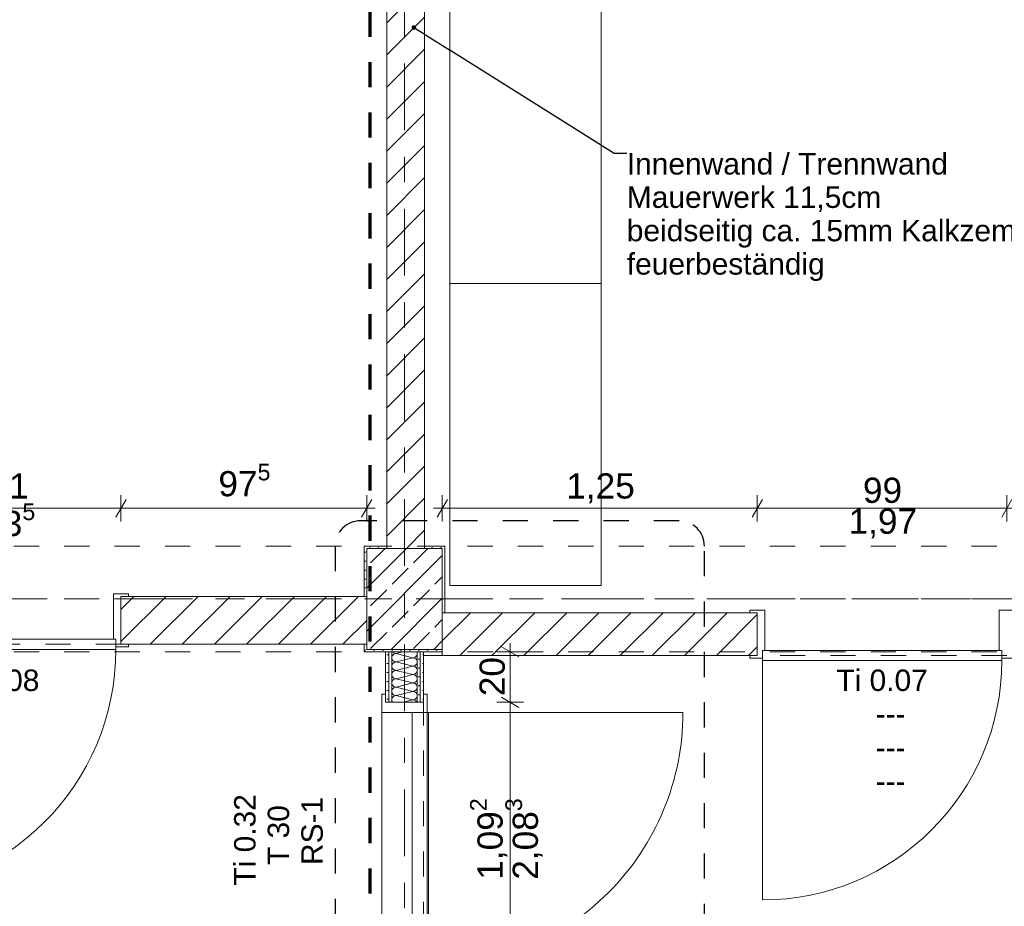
# Model space of a CAD drawing. Header units: metres. Extents: x -3.6 to 84.5, y -11 to 16.8.
# Tile 52 of 78: x 31.4 to 35.3, y 7.1 to 10.6. Entities that reach past the tile are written whole.
import ezdxf

# ---------------------------------------------------------------- set-up
doc = ezdxf.new("R2010")
doc.units = ezdxf.units.M
doc.header["$MEASUREMENT"] = 0
for name, pattern in [('Achse', [0.2, 0.1, -0.05, 0, -0.05]), ('Punktlinie eng', [0.0375, 0.0125, -0.025]), ('Strichlinie doppelt', [0.546806, 0.264583, -0.105833, 0.070556, -0.105833]), ('Strichlinie eng', [0.115, 0.075, -0.04]), ('Untersicht', [0.1, 0.075, -0.025]), ('Wipeout_Contour', [1, 0, -1])]:
    doc.linetypes.add(name, pattern=pattern)
for name, color, linetype in [('152 - Bemaßung_ Beschriftung.Ausbau', 7, 'Continuous'), ('208 - Marker.Detail', 7, 'Continuous'), ('301 - Elemente.Linie', 7, 'Continuous'), ('451 - Universal.Achsen Raster', 7, 'Continuous'), ('605 - Struktur.Wand Innen', 7, 'Continuous'), ('607 - Struktur.Stütze', 7, 'Continuous'), ('608 - Struktur.Träger', 7, 'Continuous'), ('650 - Abdeckung.Fußboden Aufbau', 7, 'Continuous'), ('701 - Einrichtung.Möbel', 7, 'Continuous'), ('Neubau_605 - Struktur.Wand Innen', 7, 'Continuous'), ('Neubau_606 - Struktur.Wand Innen Ausbau', 7, 'Continuous'), ('Neubau_653 - Abdeckung.TB Verkofferung', 7, 'Continuous')]:
    doc.layers.add(name, color=color, linetype=linetype)
doc.styles.add('ERSTELLTER_STIL_2', font='txt')
doc.dimstyles.new('ERSTELLTER_STIL__1', dxfattribs={"dimtxt": 0.1, "dimasz": 0.0532, "dimexe": 0.18, "dimexo": 0.0625, "dimgap": 0, "dimtad": 1, "dimtih": 1, "dimtoh": 1, "dimzin": 0, "dimdsep": 46, "dimtxsty": 'ERSTELLTER_STIL_2', "dimblk": 'ARROWHEAD_2', "dimblk1": 'ARROWHEAD_2', "dimblk2": 'ARROWHEAD_2', "dimcen": 0.09, "dimse1": 1, "dimse2": 1, "dimclrd": 7, "dimclre": 7, "dimclrt": 7, "dimazin": 0, "dimtfac": 1, "dimtdec": 4, "dimtmove": 0, "dimatfit": 3, "dimfxl": 1, "dimtolj": 1, "dimtzin": 0, "dimarcsym": 0})
doc.dimstyles.new('ERSTELLTER_STIL__3', dxfattribs={"dimtxt": 0.1, "dimasz": 0.0532, "dimexe": 0.18, "dimexo": 0.0625, "dimgap": 0, "dimtad": 1, "dimzin": 0, "dimdsep": 46, "dimtxsty": 'ERSTELLTER_STIL_2', "dimblk": 'ARROWHEAD_2', "dimblk1": 'ARROWHEAD_2', "dimblk2": 'ARROWHEAD_2', "dimcen": 0.09, "dimse1": 1, "dimse2": 1, "dimclrd": 7, "dimclre": 7, "dimclrt": 7, "dimazin": 0, "dimtfac": 1, "dimtdec": 4, "dimtmove": 0, "dimatfit": 3, "dimfxl": 1, "dimtolj": 1, "dimtzin": 0, "dimarcsym": 0})
doc.dimstyles.new('ERSTELLTER_STIL__6', dxfattribs={"dimtxt": 0.18, "dimasz": 0.03648, "dimexe": 0.18, "dimexo": 0.0625, "dimgap": 0, "dimtad": 0, "dimtih": 1, "dimtoh": 1, "dimdec": 4, "dimzin": 0, "dimdsep": 46, "dimcen": 0.09, "dimadec": 0, "dimazin": 0, "dimtfac": 1, "dimtdec": 4, "dimtmove": 0, "dimatfit": 3, "dimldrblk": 'ARROWHEAD_11', "dimfxl": 1, "dimtolj": 1, "dimtzin": 0, "dimarcsym": 0})
pattern_1 = [(45, (0, 0), (-0.0636396, 0.0636396), [])]
pattern_2 = [(45, (0, 0), (-0.01767767, 0.01767767), [0, -0.025])]

# ---------------------------------------------------------------- blocks, each defined once
blk = doc.blocks.new('*X6')
at = {"layer": 'Neubau_606 - Struktur.Wand Innen Ausbau', "color": 7, "linetype": 'Continuous', "lineweight": 5}
for p, q in [((32.8834, 8.09), (32.8849, 8.0882)), ((32.8849, 8.0882), (32.8874, 8.0861)), ((32.9233, 8.09), (32.8967, 8.0833)), ((32.9787, 8.0897), (32.9786, 8.09)), ((32.9797, 8.0866), (32.9787, 8.0897)), ((32.8803, 8.0699), (32.88, 8.0667)), ((32.88, 8.0667), (32.8803, 8.0634)), ((32.8813, 8.073), (32.8803, 8.0699)), ((32.8803, 8.0634), (32.8813, 8.0603)), ((32.8828, 8.0759), (32.8813, 8.073)), ((32.8813, 8.0603), (32.8828, 8.0574)), ((32.8849, 8.0785), (32.8828, 8.0759)), ((32.8828, 8.0574), (32.8849, 8.0549)), ((32.8874, 8.0805), (32.8849, 8.0785)), ((32.8849, 8.0549), (32.8874, 8.0528)), ((32.8874, 8.0861), (32.8903, 8.0846)), ((32.8903, 8.0821), (32.8874, 8.0805)), ((32.8874, 8.0528), (32.8903, 8.0513)), ((32.8903, 8.0487), (32.8874, 8.0472)), ((32.8903, 8.0846), (32.8934, 8.0837)), ((32.8934, 8.083), (32.8903, 8.0821)), ((32.8903, 8.0513), (32.8934, 8.0503)), ((32.8934, 8.0497), (32.8903, 8.0487)), ((32.8934, 8.0837), (32.8967, 8.0833)), ((32.8967, 8.0833), (32.8934, 8.083)), ((32.8934, 8.0503), (32.8967, 8.05)), ((32.8967, 8.05), (32.8934, 8.0497)), ((32.9633, 8.0667), (32.8967, 8.0833)), ((32.9633, 8.0667), (32.8967, 8.05)), ((32.9633, 8.0333), (32.8967, 8.05)), ((32.9633, 8.0667), (32.9666, 8.067)), ((32.9666, 8.0663), (32.9633, 8.0667)), ((32.9666, 8.067), (32.9697, 8.0679)), ((32.9697, 8.0654), (32.9666, 8.0663)), ((32.9697, 8.0679), (32.9726, 8.0695)), ((32.9726, 8.0639), (32.9697, 8.0654)), ((32.9726, 8.0695), (32.9751, 8.0715)), ((32.9751, 8.0618), (32.9726, 8.0639)), ((32.9751, 8.0715), (32.9772, 8.0741)), ((32.9772, 8.0593), (32.9751, 8.0618)), ((32.9772, 8.0741), (32.9787, 8.077)), ((32.9787, 8.0564), (32.9772, 8.0593)), ((32.9787, 8.077), (32.9797, 8.0801)), ((32.9797, 8.0533), (32.9787, 8.0564)), ((32.98, 8.0833), (32.9797, 8.0866)), ((32.9797, 8.0801), (32.98, 8.0833)), ((32.98, 8.05), (32.9797, 8.0533)), ((32.9797, 8.0467), (32.98, 8.05)), ((32.8803, 8.0366), (32.88, 8.0333)), ((32.88, 8.0333), (32.8803, 8.0301)), ((32.8813, 8.0397), (32.8803, 8.0366)), ((32.8803, 8.0301), (32.8813, 8.027)), ((32.8828, 8.0426), (32.8813, 8.0397)), ((32.8813, 8.027), (32.8828, 8.0241)), ((32.8828, 8.0093), (32.8813, 8.0064)), ((32.8849, 8.0451), (32.8828, 8.0426)), ((32.8828, 8.0241), (32.8849, 8.0215)), ((32.8849, 8.0118), (32.8828, 8.0093)), ((32.8874, 8.0472), (32.8849, 8.0451)), ((32.8849, 8.0215), (32.8874, 8.0195)), ((32.8874, 8.0139), (32.8849, 8.0118)), ((32.8874, 8.0195), (32.8903, 8.0179)), ((32.8903, 8.0154), (32.8874, 8.0139)), ((32.8903, 8.0179), (32.8934, 8.017)), ((32.8934, 8.0163), (32.8903, 8.0154)), ((32.8934, 8.017), (32.8967, 8.0167)), ((32.8967, 8.0167), (32.8934, 8.0163)), ((32.9633, 8.0333), (32.8967, 8.0167)), ((32.9633, 8), (32.8967, 8.0167)), ((32.9633, 8.0333), (32.9666, 8.0337)), ((32.9666, 8.033), (32.9633, 8.0333)), ((32.9666, 8.0337), (32.9697, 8.0346)), ((32.9697, 8.0321), (32.9666, 8.033)), ((32.9697, 8.0346), (32.9726, 8.0361)), ((32.9726, 8.0305), (32.9697, 8.0321)), ((32.9726, 8.0361), (32.9751, 8.0382)), ((32.9751, 8.0285), (32.9726, 8.0305)), ((32.9751, 8.0382), (32.9772, 8.0407)), ((32.9772, 8.0259), (32.9751, 8.0285)), ((32.9772, 8.0407), (32.9787, 8.0436)), ((32.9787, 8.023), (32.9772, 8.0259)), ((32.9772, 8.0074), (32.9787, 8.0103)), ((32.9787, 8.0436), (32.9797, 8.0467)), ((32.9797, 8.0199), (32.9787, 8.023)), ((32.9787, 8.0103), (32.9797, 8.0134)), ((32.98, 8.0167), (32.9797, 8.0199)), ((32.9797, 8.0134), (32.98, 8.0167)), ((32.8803, 8.0033), (32.88, 8)), ((32.88, 8), (32.8803, 7.9967)), ((32.8803, 7.9699), (32.88, 7.9667)), ((32.8813, 8.0064), (32.8803, 8.0033)), ((32.8803, 7.9967), (32.8813, 7.9936)), ((32.8813, 7.973), (32.8803, 7.9699)), ((32.8813, 7.9936), (32.8828, 7.9907)), ((32.8828, 7.9759), (32.8813, 7.973)), ((32.8828, 7.9907), (32.8849, 7.9882)), ((32.8849, 7.9785), (32.8828, 7.9759)), ((32.8849, 7.9882), (32.8874, 7.9861)), ((32.8874, 7.9805), (32.8849, 7.9785)), ((32.8874, 7.9861), (32.8903, 7.9846)), ((32.8903, 7.9821), (32.8874, 7.9805)), ((32.8903, 7.9846), (32.8934, 7.9837)), ((32.8934, 7.983), (32.8903, 7.9821)), ((32.8934, 7.9837), (32.8967, 7.9833)), ((32.8967, 7.9833), (32.8934, 7.983)), ((32.9633, 8), (32.8967, 7.9833)), ((32.9633, 7.9667), (32.8967, 7.9833)), ((32.9633, 8), (32.9666, 8.0003)), ((32.9666, 7.9997), (32.9633, 8)), ((32.9666, 8.0003), (32.9697, 8.0013)), ((32.9697, 7.9987), (32.9666, 7.9997)), ((32.9697, 8.0013), (32.9726, 8.0028)), ((32.9726, 7.9972), (32.9697, 7.9987)), ((32.9726, 8.0028), (32.9751, 8.0049)), ((32.9751, 7.9951), (32.9726, 7.9972)), ((32.9726, 7.9695), (32.9751, 7.9715)), ((32.9751, 8.0049), (32.9772, 8.0074)), ((32.9772, 7.9926), (32.9751, 7.9951)), ((32.9751, 7.9715), (32.9772, 7.9741)), ((32.9787, 7.9897), (32.9772, 7.9926)), ((32.9772, 7.9741), (32.9787, 7.977)), ((32.9797, 7.9866), (32.9787, 7.9897)), ((32.9787, 7.977), (32.9797, 7.9801)), ((32.98, 7.9833), (32.9797, 7.9866)), ((32.9797, 7.9801), (32.98, 7.9833)), ((32.88, 7.9667), (32.8803, 7.9634)), ((32.8803, 7.9366), (32.88, 7.9333)), ((32.88, 7.9333), (32.8803, 7.9301)), ((32.8803, 7.9634), (32.8813, 7.9603)), ((32.8813, 7.9397), (32.8803, 7.9366)), ((32.8813, 7.9603), (32.8828, 7.9574)), ((32.8828, 7.9426), (32.8813, 7.9397)), ((32.8828, 7.9574), (32.8849, 7.9549)), ((32.8849, 7.9451), (32.8828, 7.9426)), ((32.8849, 7.9549), (32.8874, 7.9528)), ((32.8874, 7.9472), (32.8849, 7.9451)), ((32.8874, 7.9528), (32.8903, 7.9513)), ((32.8903, 7.9487), (32.8874, 7.9472)), ((32.8903, 7.9513), (32.8934, 7.9503)), ((32.8934, 7.9497), (32.8903, 7.9487)), ((32.8934, 7.9503), (32.8967, 7.95)), ((32.8967, 7.95), (32.8934, 7.9497)), ((32.9633, 7.9667), (32.8967, 7.95)), ((32.9633, 7.9333), (32.8967, 7.95)), ((32.9633, 7.9333), (32.8967, 7.9167)), ((32.9633, 7.9667), (32.9666, 7.967)), ((32.9666, 7.9663), (32.9633, 7.9667)), ((32.9633, 7.9333), (32.9666, 7.9337)), ((32.9666, 7.933), (32.9633, 7.9333)), ((32.9666, 7.967), (32.9697, 7.9679)), ((32.9697, 7.9654), (32.9666, 7.9663)), ((32.9666, 7.9337), (32.9697, 7.9346)), ((32.9697, 7.9321), (32.9666, 7.933)), ((32.9697, 7.9679), (32.9726, 7.9695)), ((32.9726, 7.9639), (32.9697, 7.9654)), ((32.9697, 7.9346), (32.9726, 7.9361)), ((32.9726, 7.9305), (32.9697, 7.9321)), ((32.9751, 7.9618), (32.9726, 7.9639)), ((32.9726, 7.9361), (32.9751, 7.9382)), ((32.9772, 7.9593), (32.9751, 7.9618)), ((32.9751, 7.9382), (32.9772, 7.9407)), ((32.9787, 7.9564), (32.9772, 7.9593)), ((32.9772, 7.9407), (32.9787, 7.9436)), ((32.9797, 7.9533), (32.9787, 7.9564)), ((32.9787, 7.9436), (32.9797, 7.9467)), ((32.98, 7.95), (32.9797, 7.9533)), ((32.9797, 7.9467), (32.98, 7.95)), ((32.8803, 7.9033), (32.88, 7.9)), ((32.88, 7.9), (32.8803, 7.8967)), ((32.8803, 7.9301), (32.8813, 7.927)), ((32.8813, 7.9064), (32.8803, 7.9033)), ((32.8803, 7.8967), (32.8813, 7.8936)), ((32.8813, 7.927), (32.8828, 7.9241)), ((32.8828, 7.9093), (32.8813, 7.9064)), ((32.8813, 7.8936), (32.8828, 7.8907)), ((32.8828, 7.9241), (32.8849, 7.9215)), ((32.8849, 7.9118), (32.8828, 7.9093)), ((32.8849, 7.9215), (32.8874, 7.9195)), ((32.8874, 7.9139), (32.8849, 7.9118)), ((32.8874, 7.9195), (32.8903, 7.9179)), ((32.8903, 7.9154), (32.8874, 7.9139)), ((32.8903, 7.9179), (32.8934, 7.917)), ((32.8934, 7.9163), (32.8903, 7.9154)), ((32.8934, 7.917), (32.8967, 7.9167)), ((32.8967, 7.9167), (32.8934, 7.9163)), ((32.9633, 7.9), (32.8967, 7.9167)), ((32.9633, 7.9), (32.9233, 7.89)), ((32.9633, 7.9), (32.9666, 7.9003)), ((32.9666, 7.8997), (32.9633, 7.9)), ((32.9666, 7.9003), (32.9697, 7.9013)), ((32.9697, 7.8987), (32.9666, 7.8997)), ((32.9697, 7.9013), (32.9726, 7.9028)), ((32.9726, 7.8972), (32.9697, 7.8987)), ((32.9751, 7.9285), (32.9726, 7.9305)), ((32.9726, 7.9028), (32.9751, 7.9049)), ((32.9751, 7.8951), (32.9726, 7.8972)), ((32.9772, 7.9259), (32.9751, 7.9285)), ((32.9751, 7.9049), (32.9772, 7.9074)), ((32.9772, 7.8926), (32.9751, 7.8951)), ((32.9787, 7.923), (32.9772, 7.9259)), ((32.9772, 7.9074), (32.9787, 7.9103)), ((32.9786, 7.89), (32.9772, 7.8926)), ((32.9797, 7.9199), (32.9787, 7.923)), ((32.9787, 7.9103), (32.9797, 7.9134)), ((32.98, 7.9167), (32.9797, 7.9199)), ((32.9797, 7.9134), (32.98, 7.9167)), ((32.8828, 7.8907), (32.8834, 7.89))]:
    blk.add_line(p, q, dxfattribs=at)
blk = doc.blocks.new('ARROWHEAD_11')
at = {"color": 0, "linetype": 'Continuous', "lineweight": 0}
blk.add_line((0, 0), (-1, 0), dxfattribs=at)
at = {"color": 0, "linetype": 'Continuous', "lineweight": 0, "const_width": 0.25, "flags": 128}
blk.add_lwpolyline([(-0.125, 0, 1), (0.125, 0, 1)], format="xyb", close=True, dxfattribs=at)
blk = doc.blocks.new('*D197')
at = {"layer": '152 - Bemaßung_ Beschriftung.Ausbau', "color": 7, "linetype": 'Continuous', "lineweight": 5}
for p, q in [((30.795, 8.6075), (30.795, 8.7125)), ((31.805, 8.6075), (31.805, 8.7125)), ((30.8152, 8.695), (30.7748, 8.625)), ((31.8252, 8.695), (31.7848, 8.625)), ((30.7608, 8.66), (30.795, 8.66)), ((30.795, 8.66), (31.805, 8.66))]:
    blk.add_line(p, q, dxfattribs=at)
at = {"layer": '152 - Bemaßung_ Beschriftung.Ausbau', "color": 7, "lineweight": 5, "char_height": 0.1, "attachment_point": 7, "style": 'ERSTELLTER_STIL_2'}
for s, insert in [('\\A1;{\\pql;\\fArial|b0|i0|c0|p38;2,13\\fArial|b0|i0|c0|p38;\\A1{\\H.66x;\\S5^  ;}}', (31.1419, 8.5206)), ('\\A1;{\\pql;\\fArial|b0|i0|c0|p38;1,01}', (31.167, 8.68))]:
    blk.add_mtext(s, dxfattribs=dict(at, insert=insert))
blk = doc.blocks.new('ARROWHEAD_2')
at = {"color": 0, "linetype": 'Continuous', "lineweight": 0}
for p, q in [((0, 0), (-1, 0)), ((-0.378, -0.655), (0.378, 0.655))]:
    blk.add_line(p, q, dxfattribs=at)
blk = doc.blocks.new('*D198')
at = {"layer": '152 - Bemaßung_ Beschriftung.Ausbau', "color": 7, "linetype": 'Continuous', "lineweight": 5}
for p, q in [((31.805, 8.6075), (31.805, 8.7125)), ((32.78, 8.6075), (32.78, 8.7125)), ((31.8252, 8.695), (31.7848, 8.625)), ((32.7598, 8.625), (32.8002, 8.695)), ((31.805, 8.66), (32.78, 8.66)), ((32.78, 8.66), (32.8142, 8.66))]:
    blk.add_line(p, q, dxfattribs=at)
at = {"layer": '152 - Bemaßung_ Beschriftung.Ausbau', "color": 7, "lineweight": 5, "insert": (32.1916, 8.6783), "char_height": 0.1, "attachment_point": 7, "style": 'ERSTELLTER_STIL_2'}
blk.add_mtext('\\A1;{\\pql;\\fArial|b0|i0|c0|p38;97\\fArial|b0|i0|c0|p38;\\A1{\\H.66x;\\S5^  ;}}', dxfattribs=at)
blk = doc.blocks.new('*D199')
at = {"layer": '152 - Bemaßung_ Beschriftung.Ausbau', "color": 7, "linetype": 'Continuous', "lineweight": 5}
for p, q in [((33.08, 8.6075), (33.08, 8.7125)), ((34.33, 8.6075), (34.33, 8.7125)), ((33.1002, 8.695), (33.0598, 8.625)), ((34.3502, 8.695), (34.3098, 8.625)), ((33.0458, 8.66), (33.08, 8.66)), ((33.08, 8.66), (34.33, 8.66))]:
    blk.add_line(p, q, dxfattribs=at)
at = {"layer": '152 - Bemaßung_ Beschriftung.Ausbau', "color": 7, "lineweight": 5, "insert": (33.572, 8.68), "char_height": 0.1, "attachment_point": 7, "style": 'ERSTELLTER_STIL_2'}
blk.add_mtext('\\A1;{\\pql;\\fArial|b0|i0|c0|p38;1,25}', dxfattribs=at)
blk = doc.blocks.new('*D200')
at = {"layer": '152 - Bemaßung_ Beschriftung.Ausbau', "color": 7, "linetype": 'Continuous', "lineweight": 5}
for p, q in [((34.33, 8.6075), (34.33, 8.7125)), ((35.32, 8.6075), (35.32, 8.7125)), ((34.3502, 8.695), (34.3098, 8.625)), ((35.2998, 8.625), (35.3402, 8.695)), ((34.33, 8.66), (35.32, 8.66)), ((35.32, 8.66), (35.3542, 8.66))]:
    blk.add_line(p, q, dxfattribs=at)
at = {"layer": '152 - Bemaßung_ Beschriftung.Ausbau', "color": 7, "lineweight": 5, "char_height": 0.1, "attachment_point": 7, "style": 'ERSTELLTER_STIL_2'}
for s, insert in [('\\A1;{\\pql;\\fArial|b0|i0|c0|p38;99}', (34.7491, 8.68)), ('\\A1;{\\pql;\\fArial|b0|i0|c0|p38;1,97}', (34.692, 8.54))]:
    blk.add_mtext(s, dxfattribs=dict(at, insert=insert))
blk = doc.blocks.new('*D243')
at = {"layer": '152 - Bemaßung_ Beschriftung.Ausbau', "color": 7, "linetype": 'Continuous', "lineweight": 5}
for p, q in [((33.3143, 7.9102), (33.3843, 7.8698)), ((33.4018, 7.89), (33.2968, 7.89)), ((33.3493, 6.798), (33.3493, 7.89)), ((33.4018, 6.798), (33.2968, 6.798)), ((33.3143, 6.8182), (33.3843, 6.7778)), ((33.3493, 6.7638), (33.3493, 6.798))]:
    blk.add_line(p, q, dxfattribs=at)
at = {"layer": '152 - Bemaßung_ Beschriftung.Ausbau', "color": 7, "lineweight": 5, "char_height": 0.1, "attachment_point": 7, "rotation": 90, "style": 'ERSTELLTER_STIL_2'}
for s, insert in [('\\A1;{\\pql;\\fArial|b0|i0|c0|p38;1,09\\fArial|b0|i0|c0|p38;\\A1{\\H.66x;\\S2^  ;}}', (33.3487, 7.1859)), ('\\A1;{\\pql;\\fArial|b0|i0|c0|p38;2,08\\fArial|b0|i0|c0|p38;\\A1{\\H.66x;\\S3^  ;}}', (33.4887, 7.1859))]:
    blk.add_mtext(s, dxfattribs=dict(at, insert=insert))
blk = doc.blocks.new('*D244')
at = {"layer": '152 - Bemaßung_ Beschriftung.Ausbau', "color": 7, "linetype": 'Continuous', "lineweight": 5}
for p, q in [((33.4018, 8.09), (33.2968, 8.09)), ((33.3843, 8.0698), (33.3143, 8.1102)), ((33.3493, 8.09), (33.3493, 8.1242)), ((33.3493, 7.89), (33.3493, 8.09)), ((33.3143, 7.9102), (33.3843, 7.8698)), ((33.4018, 7.89), (33.2968, 7.89))]:
    blk.add_line(p, q, dxfattribs=at)
at = {"layer": '152 - Bemaßung_ Beschriftung.Ausbau', "color": 7, "lineweight": 5, "insert": (33.3293, 7.9141), "char_height": 0.1, "attachment_point": 7, "rotation": 90, "style": 'ERSTELLTER_STIL_2'}
blk.add_mtext('\\A1;{\\pql;\\fArial|b0|i0|c0|p38;20}', dxfattribs=at)

msp = doc.modelspace()

# ---------------------------------------------------------------- hatches: boundary and pattern name
at = {"layer": 'Neubau_605 - Struktur.Wand Innen', "linetype": 'Continuous', "lineweight": 0, "true_color": 0x000000}
h = msp.add_hatch(dxfattribs=at)
h.set_pattern_fill('MW_Ziegel_0001', color=18, style=0, pattern_type=2)
h.set_pattern_definition(pattern_1)
h.paths.add_polyline_path([(32.78, 8.31), (31.805, 8.31), (31.805, 8.12), (32.78, 8.12)])
at = {"layer": 'Neubau_606 - Struktur.Wand Innen Ausbau', "linetype": 'Continuous', "lineweight": 0, "true_color": 0x000000}
h = msp.add_hatch(dxfattribs=at)
h.set_pattern_fill('Gips_0001', color=18, style=0, pattern_type=2)
h.set_pattern_definition(pattern_2)
h.paths.add_polyline_path([(32.855, 7.89), (32.8675, 7.89), (32.8675, 8.09), (32.855, 8.09)])
h = msp.add_hatch(dxfattribs=at)
h.set_pattern_fill('Gips_0001', color=18, style=0, pattern_type=2)
h.set_pattern_definition(pattern_2)
h.paths.add_polyline_path([(32.8675, 7.89), (32.88, 7.89), (32.88, 8.09), (32.8675, 8.09)])
h = msp.add_hatch(dxfattribs=at)
h.set_pattern_fill('Gips_0001', color=18, style=0, pattern_type=2)
h.set_pattern_definition(pattern_2)
h.paths.add_polyline_path([(32.98, 7.89), (32.9925, 7.89), (32.9925, 8.09), (32.98, 8.09)])
h = msp.add_hatch(dxfattribs=at)
h.set_pattern_fill('Gips_0001', color=18, style=0, pattern_type=2)
h.set_pattern_definition(pattern_2)
h.paths.add_polyline_path([(32.9925, 7.89), (33.005, 7.89), (33.005, 8.09), (32.9925, 8.09)])

# ---------------------------------------------------------------- linework, layer by layer
at = {"layer": '208 - Marker.Detail', "color": 30, "linetype": 'Punktlinie eng', "lineweight": 25, "true_color": 0xff6e00}
msp.add_line((32.655, 8.51), (32.655, 5.19), dxfattribs=at)
for centre, start, end in [((32.755, 8.51), 90, 180), ((34.02, 8.51), 0, 90)]:
    msp.add_arc(centre, 0.1, start, end, dxfattribs=at)
at = {"layer": '301 - Elemente.Linie', "color": 160, "linetype": 'Strichlinie eng', "lineweight": 70, "true_color": 0x3232ff, "flags": 128}
msp.add_lwpolyline([(15.0261, 14.065), (32.7919, 14.065), (32.7919, -0.365), (15.0261, -0.365)], close=True, dxfattribs=at)
at = {"layer": '451 - Universal.Achsen Raster', "color": 160, "linetype": 'Strichlinie doppelt', "lineweight": 9, "true_color": 0x3232ff}
msp.add_line((64.935, 8.3), (-3.175, 8.3), dxfattribs=at)
at = {"layer": '605 - Struktur.Wand Innen', "color": 7, "linetype": 'Continuous', "lineweight": 13}
for p, q in [((34.36, 8.2555), (34.36, 8.0955)), ((35.29, 8.2555), (35.29, 8.0955)), ((35.35, 8.2555), (35.29, 8.2555)), ((34.36, 8.0955), (34.35, 8.0955)), ((34.35, 8.0955), (34.35, 8.0655)), ((35.3, 8.0955), (34.35, 8.0955)), ((34.35, 8.0955), (34.35, 8.0555)), ((35.29, 8.0955), (35.3, 8.0955)), ((35.3, 8.0955), (35.3, 8.0655)), ((35.3, 8.0555), (35.3, 8.0955)), ((34.35, 8.0555), (35.3, 8.0555)), ((34.35, 8.0555), (34.35, 7.1055)), ((35.3, 8.0655), (35.35, 8.0655))]:
    msp.add_line(p, q, dxfattribs=at)
at = {"layer": '605 - Struktur.Wand Innen', "color": 7, "linetype": 'Continuous', "lineweight": 9}
msp.add_arc((34.35, 8.0555), 0.95, 270, 0, dxfattribs=at)
at = {"layer": '608 - Struktur.Träger', "color": 7, "linetype": 'Achse', "lineweight": 9}
msp.add_line((0.38, 8.3), (61.88, 8.3), dxfattribs=at)
at = {"layer": '650 - Abdeckung.Fußboden Aufbau', "color": 7, "linetype": 'Continuous', "lineweight": 13, "flags": 128}
for points in [[(31.805, 8.12), (31.805, 8.31), (32.77, 8.31), (32.77, 8.51), (32.86, 8.51), (32.86, 12.99), (32.77, 12.99), (32.77, 13.345), (32.2303, 13.345), (32.2303, 13.445), (31.2503, 13.445), (31.2503, 13.345), (30.75, 13.345), (30.75, 8.31)], [(33.005, 7.89), (32.855, 7.89), (32.855, 8.09), (32.77, 8.09), (32.77, 8.12), (31.805, 8.12)], [(34.33, 8.0755), (33.005, 8.0755)], [(33.005, 8.0755), (33.005, 7.89)]]:
    msp.add_lwpolyline(points, dxfattribs=at)
at = {"layer": '650 - Abdeckung.Fußboden Aufbau', "color": 7, "linetype": 'Strichlinie eng', "lineweight": 13, "flags": 128}
for points in [[(31.805, 8.12), (30.795, 8.12)], [(35.32, 8.0755), (34.33, 8.0755)], [(33.005, 6.798), (33.005, 7.89)]]:
    msp.add_lwpolyline(points, dxfattribs=at)
at = {"layer": 'Neubau_605 - Struktur.Wand Innen', "color": 1, "linetype": 'Continuous', "lineweight": 13}
for p, q in [((31.775, 8.32), (31.775, 8.14)), ((31.835, 8.32), (31.775, 8.32)), ((31.805, 8.12), (31.805, 8.31)), ((31.805, 8.31), (31.835, 8.31)), ((31.835, 8.31), (31.835, 8.32)), ((31.785, 8.14), (30.815, 8.14)), ((31.775, 8.14), (31.785, 8.14)), ((31.785, 8.14), (31.785, 8.11)), ((31.785, 8.1), (31.785, 8.14)), ((30.815, 8.1), (31.785, 8.1)), ((31.785, 8.11), (31.835, 8.11)), ((31.835, 8.12), (31.805, 8.12)), ((31.835, 8.11), (31.835, 8.12))]:
    msp.add_line(p, q, dxfattribs=at)
at = {"layer": 'Neubau_605 - Struktur.Wand Innen', "color": 1, "linetype": 'Continuous', "lineweight": 18}
msp.add_line((31.805, 8.31), (31.805, 8.12), dxfattribs=at)
msp.add_line((31.805, 8.31), (31.805, 8.12), dxfattribs=at)
msp.add_line((31.805, 8.31), (31.805, 8.12), dxfattribs=at)
at = {"layer": 'Neubau_605 - Struktur.Wand Innen', "color": 1, "linetype": 'Continuous', "lineweight": 18, "flags": 128}
for points in [[(32.78, 8.31), (31.805, 8.31)], [(31.805, 8.12), (32.78, 8.12)]]:
    msp.add_lwpolyline(points, dxfattribs=at)
at = {"layer": 'Neubau_605 - Struktur.Wand Innen', "color": 1, "linetype": 'Continuous', "lineweight": 9}
msp.add_arc((30.815, 8.1), 0.97, 270, 0, dxfattribs=at)
at = {"layer": 'Neubau_606 - Struktur.Wand Innen Ausbau', "color": 1, "linetype": 'Continuous', "lineweight": 9}
for p, q in [((32.8675, 7.89), (32.8675, 8.09)), ((32.9925, 7.89), (32.9925, 8.09))]:
    msp.add_line(p, q, dxfattribs=at)
at = {"layer": 'Neubau_606 - Struktur.Wand Innen Ausbau', "color": 1, "linetype": 'Continuous', "lineweight": 13}
for p, q in [((32.88, 7.89), (32.88, 8.09)), ((32.98, 7.89), (32.98, 8.09)), ((32.84, 7.922), (32.84, 6.766)), ((32.84, 7.922), (32.855, 7.922)), ((32.84, 7.922), (32.855, 7.922)), ((32.84, 7.89), (32.84, 7.922)), ((32.855, 7.922), (32.855, 7.89)), ((33.005, 7.922), (33.02, 7.922)), ((33.005, 7.922), (33.02, 7.922)), ((33.005, 7.89), (33.005, 7.922)), ((33.02, 7.922), (33.02, 6.766)), ((33.02, 7.922), (33.02, 7.89)), ((32.84, 7.849), (32.84, 7.89)), ((32.855, 7.89), (32.8675, 7.89)), ((32.855, 7.89), (32.96, 7.89)), ((32.8675, 7.89), (32.88, 7.89)), ((32.88, 7.89), (32.98, 7.89)), ((32.96, 7.89), (33.005, 7.89)), ((32.98, 7.89), (32.9925, 7.89)), ((32.9925, 7.89), (33.005, 7.89)), ((33.02, 7.89), (33.02, 7.849)), ((32.96, 7.849), (32.84, 7.849)), ((32.96, 7.849), (33.02, 7.849)), ((32.96, 6.839), (32.96, 7.849)), ((33.02, 7.849), (33.025, 7.849)), ((33.02, 7.849), (33.025, 7.849)), ((33.025, 6.839), (33.025, 7.849)), ((33.025, 7.849), (33.025, 6.839))]:
    msp.add_line(p, q, dxfattribs=at)
at = {"layer": 'Neubau_606 - Struktur.Wand Innen Ausbau', "color": 1, "linetype": 'Continuous', "lineweight": 13, "flags": 128}
for points in [[(32.855, 8.09), (32.855, 7.89)], [(33.005, 7.89), (33.005, 8.09)]]:
    msp.add_lwpolyline(points, dxfattribs=at)
at = {"layer": 'Neubau_653 - Abdeckung.TB Verkofferung', "color": 1, "linetype": 'Continuous', "lineweight": 5, "flags": 128}
msp.add_lwpolyline([(32.96, 6.839), (33.025, 6.839, 0.414234), (34.035, 7.849), (33.02, 7.849)], format="xyb", dxfattribs=at)

# ---------------------------------------------------------------- block references
at = {"layer": 'Neubau_606 - Struktur.Wand Innen Ausbau', "color": 1, "lineweight": 13}
msp.add_blockref('*X6', (0, 0), dxfattribs=at)

# ---------------------------------------------------------------- texts
at = {"layer": '152 - Bemaßung_ Beschriftung.Ausbau', "color": 7, "linetype": 'Continuous', "lineweight": 9, "insert": (33.8121, 10.0694), "char_height": 0.085, "attachment_point": 1, "line_spacing_factor": 0.934262, "style": 'ERSTELLTER_STIL_2'}
msp.add_mtext('\\A1;{\\pql;\\fArial|b0|i0|c0|p38;Innenwand / Trennwand\\P\\pql;\\fArial|b0|i0|c0|p38;Mauerwerk 11,5cm\\P\\pql;\\fArial|b0|i0|c0|p38;beidseitig ca. 15mm Kalkzementputz\\P\\pql;\\fArial|b0|i0|c0|p38;feuerbeständig}', dxfattribs=at)
at = {"layer": '605 - Struktur.Wand Innen', "color": 7, "lineweight": 9, "char_height": 0.085, "style": 'ERSTELLTER_STIL_2'}
for s, insert, attachment_point in [('\\A1;{\\pqc;\\pt0;\\fArial|b0|i0|c0|p38;Ti 0.07}', (34.825, 7.9336), 8), ('\\A1;{\\pqr;\\pt0;\\fArial|b0|i0|c0|p38;}', (34.7341, 7.9059), 3), ('\\A1;{\\pql;\\pt0;\\fArial|b0|i0|c0|p38;---}', (34.7993, 7.8865), 1), ('\\A1;{\\pqr;\\pt0;\\fArial|b0|i0|c0|p38;}', (34.7341, 7.7723), 3), ('\\A1;{\\pql;\\pt0;\\fArial|b0|i0|c0|p38;---}', (34.7993, 7.7529), 1), ('\\A1;{\\pqr;\\pt0;\\fArial|b0|i0|c0|p38;}', (34.7341, 7.6388), 3), ('\\A1;{\\pql;\\pt0;\\fArial|b0|i0|c0|p38;---}', (34.7993, 7.6193), 1)]:
    msp.add_mtext(s, dxfattribs=dict(at, insert=insert, attachment_point=attachment_point))
at = {"layer": 'Neubau_605 - Struktur.Wand Innen', "color": 1, "lineweight": 13, "insert": (31.3, 7.9336), "char_height": 0.085, "attachment_point": 8, "style": 'ERSTELLTER_STIL_2'}
msp.add_mtext('\\A1;{\\pqc;\\pt0;\\fArial|b0|i0|c0|p38;\\C7;Ti 0.08}', dxfattribs=at)
at = {"layer": 'Neubau_606 - Struktur.Wand Innen Ausbau', "color": 1, "lineweight": 13, "char_height": 0.085, "rotation": 90, "style": 'ERSTELLTER_STIL_2'}
for s, insert, attachment_point in [('\\A1;{\\pqc;\\pt0;\\fArial|b0|i0|c0|p38;\\C7;Ti 0.32}', (32.3402, 7.344), 8), ('\\A1;{\\pql;\\pt0;\\fArial|b0|i0|c0|p38;\\C7;T 30}', (32.3873, 7.2441), 1), ('\\A1;{\\pql;\\pt0;\\fArial|b0|i0|c0|p38;\\C7;RS-1}', (32.5209, 7.2441), 1), ('\\A1;{\\pqr;\\pt0;\\fArial|b0|i0|c0|p38;\\C7;}', (32.3679, 7.1788), 3), ('\\A1;{\\pqr;\\pt0;\\fArial|b0|i0|c0|p38;\\C7;}', (32.5014, 7.1788), 3)]:
    msp.add_mtext(s, dxfattribs=dict(at, insert=insert, attachment_point=attachment_point))

# ---------------------------------------------------------------- dimensions: what is measured, and where the dimension line sits
at = {"layer": '152 - Bemaßung_ Beschriftung.Ausbau', "color": 7, "linetype": 'Continuous', "lineweight": 5}
for base, p1, p2, picture, middle in [((32.77999, 8.65998), (31.805, 8.32), (32.77999, 8.49998), '*D198', (32.40286, 8.72998)), ((31.805, 8.66), (30.795, 8.32), (31.805, 8.32), '*D197', (31.2969, 8.73))]:
    dim = msp.add_linear_dim(base=base, p1=p1, p2=p2, dimstyle='ERSTELLTER_STIL__1', dxfattribs=at)
    dim.commit()
    dim.dimension.update_dxf_attribs({"geometry": picture, "text_midpoint": middle, "dimtype": 160})
dim = msp.add_linear_dim(base=(33.3493, 7.89), p1=(32.855, 6.798), p2=(32.855, 7.89), angle=90, dimstyle='ERSTELLTER_STIL__3', dxfattribs=at)
dim.commit()
dim.dimension.update_dxf_attribs({"geometry": '*D243', "text_midpoint": (33.2793, 7.4509), "dimtype": 160, "text_rotation": 90})

# ---------------------------------------------------------------- wipeouts: each hides what was drawn before it
at = {"color": 254, "linetype": 'Wipeout_Contour', "lineweight": 0, "ltscale": 139.062718}
msp.add_wipeout([(33.71, 10.7496), (33.11, 10.7496), (33.11, 8.354), (33.71, 8.354)], dxfattribs=at).dxf.layer = '701 - Einrichtung.Möbel'

# ---------------------------------------------------------------- next in the draw order: linework, layer by layer
at = {"layer": '650 - Abdeckung.Fußboden Aufbau', "color": 7, "linetype": 'Continuous', "lineweight": 13, "flags": 128}
msp.add_lwpolyline([(33.01, 12.99), (33.01, 8.51), (33.09, 8.51), (33.09, 8.2455), (34.33, 8.2455), (34.33, 8.0755)], dxfattribs=at)
at = {"layer": '701 - Einrichtung.Möbel', "color": 7, "linetype": 'Continuous', "lineweight": 5}
msp.add_line((33.71, 9.5518), (33.11, 9.5518), dxfattribs=at)
at = {"layer": '701 - Einrichtung.Möbel', "color": 7, "linetype": 'Continuous', "lineweight": 5, "flags": 128}
msp.add_lwpolyline([(33.71, 10.7496), (33.71, 8.354), (33.11, 8.354), (33.11, 10.7496)], close=True, dxfattribs=at)

# ---------------------------------------------------------------- next in the draw order: wipeouts: each hides what was drawn before it
at = {"color": 254, "linetype": 'Wipeout_Contour', "lineweight": 0, "ltscale": 138.819045}
msp.add_wipeout([(33.01, 8.5), (33.01, 13), (32.86, 13), (32.86, 8.5)], dxfattribs=at).dxf.layer = '605 - Struktur.Wand Innen'
at = {"color": 254, "linetype": 'Wipeout_Contour', "lineweight": 0, "ltscale": 138.721948}
msp.add_wipeout([(33.08, 8.2455), (33.08, 8.0755), (34.33, 8.0755), (34.33, 8.2455)], dxfattribs=at).dxf.layer = '605 - Struktur.Wand Innen'

# ---------------------------------------------------------------- next in the draw order: hatches: boundary and pattern name
at = {"layer": '605 - Struktur.Wand Innen', "linetype": 'Continuous', "lineweight": 0, "true_color": 0x000000}
h = msp.add_hatch(dxfattribs=at)
h.set_pattern_fill('MW_Ziegel_0001', color=18, style=0, pattern_type=2)
h.set_pattern_definition(pattern_1)
h.paths.add_polyline_path([(33.01, 8.5), (33.01, 13), (32.86, 13), (32.86, 8.5)])
h = msp.add_hatch(dxfattribs=at)
h.set_pattern_fill('MW_Ziegel_0001', color=18, style=0, pattern_type=2)
h.set_pattern_definition(pattern_1)
h.paths.add_polyline_path([(33.08, 8.2455), (33.08, 8.0755), (34.33, 8.0755), (34.33, 8.2455)])
at = {"layer": '607 - Struktur.Stütze', "linetype": 'Continuous', "lineweight": 0, "true_color": 0x000000}
h = msp.add_hatch(dxfattribs=at)
h.set_pattern_fill('Gips_0001', color=18, style=0, pattern_type=2)
h.set_pattern_definition(pattern_2)
h.paths.add_polyline_path([(32.86, 8.51), (32.77, 8.51), (32.77, 8.31), (32.78, 8.31), (32.78, 8.5), (32.86, 8.5)])
h = msp.add_hatch(dxfattribs=at)
h.set_pattern_fill('Beton__Stahlbeton_0001', color=18, style=0, pattern_type=2)
h.set_pattern_definition([(45, (0, 0), (-0.0848528, 0.0848528), []), (45, (-0.04243, 0.04243), (-0.0848528, 0.0848528), [0.09, -0.03])])
h.paths.add_polyline_path([(32.78, 8.1), (33.08, 8.1), (33.08, 8.5), (32.78, 8.5)])
h = msp.add_hatch(dxfattribs=at)
h.set_pattern_fill('Gips_0001', color=18, style=0, pattern_type=2)
h.set_pattern_definition(pattern_2)
h.paths.add_polyline_path([(33.09, 8.51), (33.01, 8.51), (33.01, 8.5), (33.08, 8.5), (33.08, 8.2455), (33.09, 8.2455)])
h = msp.add_hatch(dxfattribs=at)
h.set_pattern_fill('Gips_0001', color=18, style=0, pattern_type=2)
h.set_pattern_definition(pattern_2)
h.paths.add_polyline_path([(32.77, 8.09), (33.08, 8.09), (33.08, 8.1), (32.78, 8.1), (32.78, 8.12), (32.77, 8.12)])

# ---------------------------------------------------------------- next in the draw order: linework, layer by layer
at = {"layer": '208 - Marker.Detail', "color": 30, "linetype": 'Punktlinie eng', "lineweight": 25, "true_color": 0xff6e00}
for p, q in [((34.02, 8.61), (32.755, 8.61)), ((34.12, 5.19), (34.12, 8.51))]:
    msp.add_line(p, q, dxfattribs=at)
at = {"layer": '451 - Universal.Achsen Raster', "color": 160, "linetype": 'Strichlinie doppelt', "lineweight": 9, "true_color": 0x3232ff}
msp.add_line((32.93, -10.585), (32.93, 16.355), dxfattribs=at)
at = {"layer": '605 - Struktur.Wand Innen', "color": 7, "linetype": 'Continuous', "lineweight": 13}
for p, q in [((34.3, 8.2455), (34.3, 8.2555)), ((34.3, 8.2555), (34.36, 8.2555)), ((34.33, 8.2455), (34.3, 8.2455)), ((34.33, 8.0755), (34.33, 8.2455)), ((34.3, 8.0655), (34.3, 8.0755)), ((34.3, 8.0755), (34.33, 8.0755)), ((34.35, 8.0655), (34.3, 8.0655))]:
    msp.add_line(p, q, dxfattribs=at)
at = {"layer": '605 - Struktur.Wand Innen', "color": 7, "linetype": 'Continuous', "lineweight": 18}
msp.add_line((34.33, 8.2455), (34.33, 8.0755), dxfattribs=at)
msp.add_line((34.33, 8.2455), (34.33, 8.0755), dxfattribs=at)
msp.add_line((34.33, 8.2455), (34.33, 8.0755), dxfattribs=at)
at = {"layer": '605 - Struktur.Wand Innen', "color": 7, "linetype": 'Continuous', "lineweight": 18, "flags": 128}
for points in [[(32.86, 13), (32.86, 8.5)], [(33.01, 8.5), (33.01, 13)], [(34.33, 8.2455), (33.08, 8.2455)], [(33.08, 8.1), (33.08, 8.0755)], [(33.08, 8.0755), (34.33, 8.0755)]]:
    msp.add_lwpolyline(points, dxfattribs=at)
at = {"layer": '607 - Struktur.Stütze', "color": 7, "linetype": 'Continuous', "lineweight": 5, "flags": 128}
for points in [[(32.86, 8.51), (32.77, 8.51), (32.77, 8.31)], [(33.09, 8.2455), (33.09, 8.51), (33.01, 8.51)], [(32.77, 8.12), (32.77, 8.09), (33.08, 8.09)]]:
    msp.add_lwpolyline(points, dxfattribs=at)
at = {"layer": '607 - Struktur.Stütze', "color": 7, "linetype": 'Continuous', "lineweight": 13, "flags": 128}
msp.add_lwpolyline([(32.78, 8.1), (33.08, 8.1), (33.08, 8.5), (32.78, 8.5)], close=True, dxfattribs=at)
at = {"layer": '608 - Struktur.Träger', "color": 7, "linetype": 'Untersicht', "lineweight": 13}
for p, q in [((0.38, 8.51), (61.88, 8.51)), ((0.38, 8.09), (61.88, 8.09))]:
    msp.add_line(p, q, dxfattribs=at)

# ---------------------------------------------------------------- next in the draw order: dimensions: what is measured, and where the dimension line sits
at = {"layer": '152 - Bemaßung_ Beschriftung.Ausbau', "color": 7, "linetype": 'Continuous', "lineweight": 5}
for base, p1, p2, picture, middle in [((34.33, 8.66), (33.08, 8.5), (34.33, 8.2455), '*D199', (33.7018, 8.73)), ((35.32, 8.66), (34.33, 8.2455), (35.32, 8.2455), '*D200', (34.8253, 8.73))]:
    dim = msp.add_linear_dim(base=base, p1=p1, p2=p2, dimstyle='ERSTELLTER_STIL__1', dxfattribs=at)
    dim.commit()
    dim.dimension.update_dxf_attribs({"geometry": picture, "text_midpoint": middle, "dimtype": 160})
dim = msp.add_linear_dim(base=(33.3493, 8.09), p1=(32.855, 7.89), p2=(33.005, 8.09), angle=90, dimstyle='ERSTELLTER_STIL__3', dxfattribs=at)
dim.commit()
dim.dimension.update_dxf_attribs({"geometry": '*D244', "text_midpoint": (33.2793, 7.9903), "dimtype": 160, "text_rotation": 90})

# ---------------------------------------------------------------- next in the draw order: leaders
at = {"layer": '152 - Bemaßung_ Beschriftung.Ausbau', "color": 7, "linetype": 'Continuous', "lineweight": 9, "annotation_type": 0, "has_hookline": 1, "hookline_direction": 0, "text_width": 1.9218}
msp.add_leader([(32.9673, 10.568), (33.7621, 10.0694), (33.8121, 10.0694)], dimstyle='ERSTELLTER_STIL__6', dxfattribs=at)

doc.saveas('drawing.dxf')
